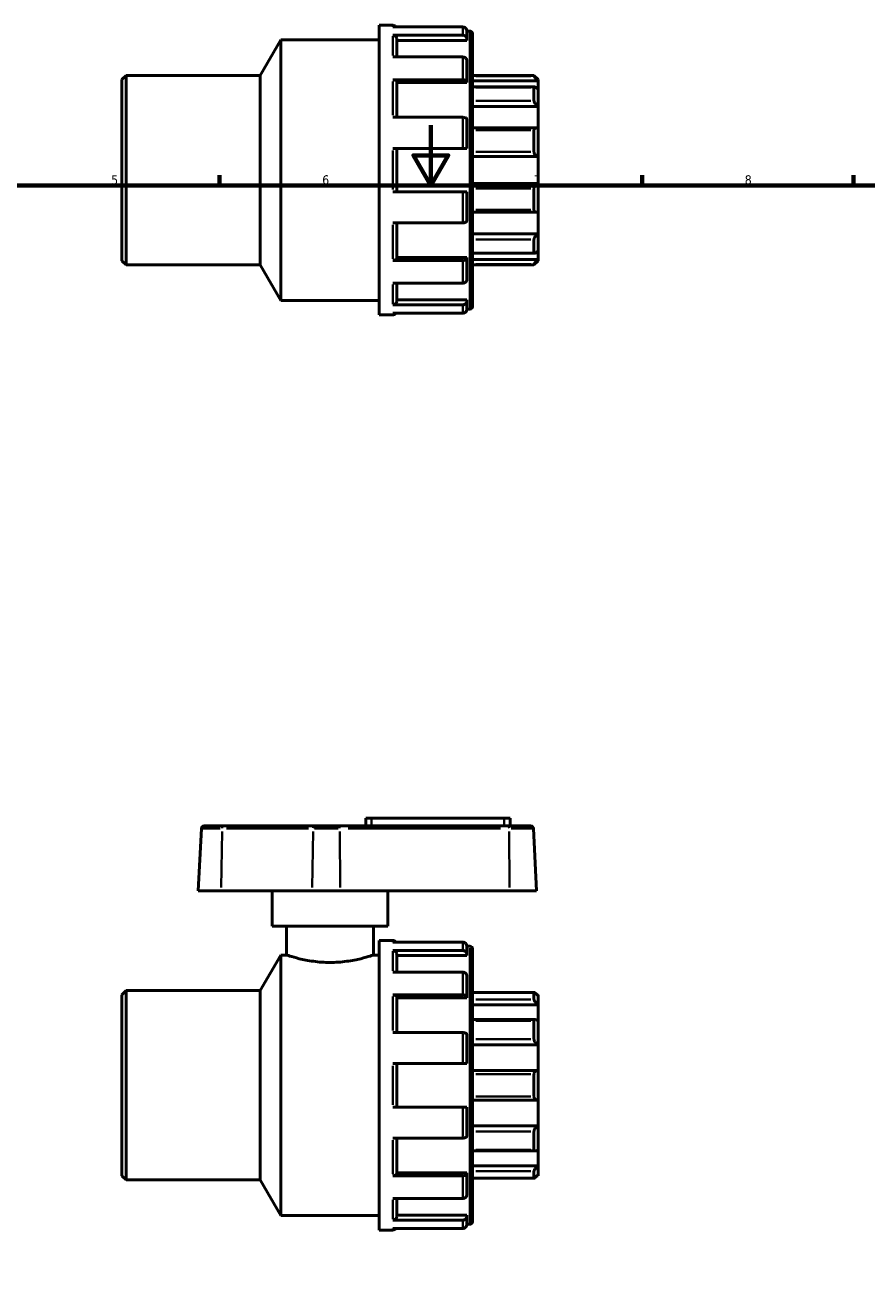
# Model space of a CAD drawing. Header units: millimetres. Extents: x 0 to 905, y -238 to 654.
# Tile 3 of 4: x 286 to 565, y 208 to 627. Entities that reach past the tile are written whole.
import ezdxf

# ---------------------------------------------------------------- set-up
doc = ezdxf.new("R2010")
doc.units = ezdxf.units.MM
for name, color, linetype, lineweight in [('Border (ANSI)', 7, 'Continuous', 70), ('Visible (ANSI)', 7, 'Continuous', 50), ('Visible Narrow (ANSI)', 7, 'Continuous', 35)]:
    doc.layers.add(name, color=color, linetype=linetype, lineweight=lineweight)
doc.styles.add('Note Text (ANSI)', font='tahoma.ttf')

# ---------------------------------------------------------------- blocks, each defined once
blk = doc.blocks.new('Borders Default Border')
at = {"layer": 'Border (ANSI)'}
for p, q in [((350.42, 574), (350.42, 577.45)), ((490.58, 574), (490.58, 577.45)), ((560.67, 574), (560.67, 577.45))]:
    blk.add_line(p, q, dxfattribs=at)
at = {"layer": 'Border (ANSI)', "flags": 128}
for points in [[(420.5, 594), (420.5, 574), (414.73, 584), (426.27, 584), (420.5, 574)], [(20, 20), (20, 574), (821, 574), (821, 20), (20, 20)]]:
    blk.add_lwpolyline(points, dxfattribs=at)
at = {"layer": 'Border (ANSI)', "char_height": 3.05, "attachment_point": 7, "style": 'Note Text (ANSI)'}
for s, insert in [('5', (314.48, 574.34)), ('6', (384.49, 574.34)), ('7', (454.6, 574.4)), ('8', (524.63, 574.33))]:
    blk.add_mtext(s, dxfattribs=dict(at, insert=insert))

msp = doc.modelspace()

# ---------------------------------------------------------------- linework, layer by layer
at = {"layer": 'Visible (ANSI)'}
for p, q in [((403.354, 531.162), (403.354, 627.162)), ((403.354, 627.162), (407.839, 627.162)), ((431.089, 626.619), (407.839, 626.619)), ((432.434, 625.258), (432.434, 622.682)), ((432.434, 625.242), (433.457, 625.242)), ((363.937, 610.554), (370.754, 622.362)), ((370.754, 535.962), (370.754, 622.362)), ((370.754, 622.362), (403.354, 622.362)), ((407.839, 623.861), (431.089, 623.861)), ((409.184, 622.682), (409.184, 616.661)), ((432.434, 622.179), (409.184, 622.179)), ((432.434, 622.682), (432.434, 622.179)), ((434.354, 624.345), (434.354, 533.979)), ((431.089, 616.661), (407.839, 616.661)), ((432.434, 615.482), (432.434, 608.446)), ((318.054, 609.208), (319.4, 610.554)), ((318.054, 549.116), (318.054, 609.208)), ((319.4, 610.554), (319.4, 547.771)), ((319.4, 610.554), (363.937, 610.554)), ((363.937, 547.771), (363.937, 610.554)), ((407.839, 609.126), (431.089, 609.126)), ((409.184, 608.446), (409.184, 596.655)), ((432.434, 608.446), (432.434, 608.155)), ((434.354, 610.554), (454.709, 610.554)), ((456.054, 608.804), (434.354, 608.804)), ((454.709, 610.33), (454.709, 610.554)), ((456.054, 609.208), (454.709, 610.554)), ((456.054, 609.208), (456.054, 608.804)), ((456.054, 608.804), (456.054, 606.032)), ((432.434, 608.155), (409.184, 608.155)), ((454.872, 606.749), (434.354, 606.749)), ((454.709, 602.176), (454.709, 606.578)), ((456.054, 606.032), (456.054, 600.253)), ((456.054, 600.253), (434.354, 600.253)), ((456.054, 600.253), (456.054, 592.997)), ((431.089, 596.655), (407.839, 596.655)), ((432.434, 595.975), (432.434, 586.362)), ((455.464, 593.135), (434.354, 593.135)), ((454.709, 585.232), (454.709, 592.355)), ((456.054, 592.997), (456.054, 583.647)), ((407.839, 586.362), (431.089, 586.362)), ((409.184, 586.362), (409.184, 571.962)), ((456.054, 583.647), (434.354, 583.647)), ((456.054, 583.647), (456.054, 574.678)), ((431.089, 571.962), (407.839, 571.962)), ((432.434, 571.962), (432.434, 562.35)), ((456.054, 574.678), (434.354, 574.678)), ((454.709, 565.97), (454.709, 573.092)), ((456.054, 574.678), (456.054, 565.327)), ((434.354, 565.19), (455.464, 565.19)), ((456.054, 565.327), (456.054, 558.071)), ((407.839, 561.669), (431.089, 561.669)), ((409.184, 561.669), (409.184, 549.879)), ((456.054, 558.071), (434.354, 558.071)), ((456.054, 558.071), (456.054, 552.293)), ((454.709, 551.746), (454.709, 556.148)), ((432.434, 550.17), (409.184, 550.17)), ((432.434, 550.17), (432.434, 549.879)), ((432.434, 549.879), (432.434, 542.842)), ((434.354, 551.576), (454.872, 551.576)), ((456.054, 552.293), (456.054, 549.521)), ((318.054, 549.116), (319.4, 547.771)), ((319.4, 547.771), (363.937, 547.771)), ((363.937, 547.771), (370.754, 535.962)), ((431.089, 549.198), (407.839, 549.198)), ((456.054, 549.521), (434.354, 549.521)), ((434.354, 547.771), (454.709, 547.771)), ((456.054, 549.116), (454.709, 547.771)), ((454.709, 547.771), (454.709, 547.995)), ((456.054, 549.521), (456.054, 549.116)), ((407.839, 541.663), (431.089, 541.663)), ((409.184, 541.663), (409.184, 535.642)), ((370.754, 535.962), (403.354, 535.962)), ((431.089, 534.463), (407.839, 534.463)), ((432.434, 536.146), (409.184, 536.146)), ((432.434, 536.146), (432.434, 535.642)), ((432.434, 535.642), (432.434, 533.067)), ((432.434, 533.082), (433.457, 533.082)), ((403.354, 531.162), (407.839, 531.162)), ((407.839, 531.705), (431.089, 531.705)), ((344.41, 360.877), (343.327, 340.227)), ((345.305, 361.727), (351.509, 361.727)), ((381.716, 361.727), (351.509, 361.727)), ((381.716, 361.727), (390.102, 361.727)), ((446.307, 361.727), (390.102, 361.727)), ((400.854, 364.307), (398.934, 364.307)), ((398.934, 361.727), (398.934, 364.307)), ((400.854, 364.307), (444.854, 364.307)), ((446.774, 364.307), (444.854, 364.307)), ((446.307, 361.727), (453.603, 361.727)), ((446.774, 361.727), (446.774, 364.307)), ((454.499, 360.877), (455.581, 340.227)), ((350.934, 340.227), (343.327, 340.227)), ((350.934, 340.227), (381.141, 340.227)), ((367.854, 328.527), (367.854, 340.227)), ((390.43, 340.227), (381.141, 340.227)), ((390.43, 340.227), (446.636, 340.227)), ((406.254, 328.527), (406.254, 340.227)), ((455.581, 340.227), (446.636, 340.227)), ((406.254, 328.527), (367.854, 328.527)), ((372.654, 328.527), (372.654, 318.927)), ((401.454, 328.527), (401.454, 318.927)), ((403.354, 227.727), (403.354, 323.727)), ((403.354, 323.727), (407.839, 323.727)), ((431.089, 323.184), (407.839, 323.184)), ((363.937, 307.119), (370.754, 318.927)), ((370.754, 232.527), (370.754, 318.927)), ((370.754, 318.927), (372.654, 318.927)), ((401.454, 318.927), (403.354, 318.927)), ((407.839, 320.426), (431.089, 320.426)), ((409.184, 319.247), (409.184, 313.226)), ((432.434, 321.823), (432.434, 319.247)), ((432.434, 321.807), (433.457, 321.807)), ((432.434, 319.247), (432.434, 318.744)), ((434.354, 320.91), (434.354, 230.544)), ((432.434, 318.744), (409.184, 318.744)), ((431.089, 313.226), (407.839, 313.226)), ((432.434, 312.047), (432.434, 305.011)), ((318.054, 305.774), (319.4, 307.119)), ((319.4, 307.119), (319.4, 244.336)), ((319.4, 307.119), (363.937, 307.119)), ((363.937, 244.336), (363.937, 307.119)), ((454.733, 306.552), (434.354, 306.552)), ((454.709, 304.212), (454.709, 306.526)), ((318.054, 245.681), (318.054, 305.774)), ((407.839, 305.691), (431.089, 305.691)), ((409.184, 305.011), (409.184, 293.22)), ((432.434, 304.72), (409.184, 304.72)), ((432.434, 305.011), (432.434, 304.72)), ((456.054, 302.399), (434.354, 302.399)), ((456.054, 305.774), (455.706, 305.774)), ((456.054, 305.774), (456.054, 305.437)), ((456.054, 305.437), (456.054, 302.399)), ((456.054, 302.399), (456.054, 297.127)), ((455.124, 297.507), (434.354, 297.507)), ((454.709, 291.018), (454.709, 297.076)), ((456.054, 297.127), (456.054, 289.173)), ((431.089, 293.22), (407.839, 293.22)), ((432.434, 292.54), (432.434, 282.927)), ((456.054, 289.173), (434.354, 289.173)), ((456.054, 289.173), (456.054, 280.643)), ((407.839, 282.927), (431.089, 282.927)), ((409.184, 282.927), (409.184, 268.527)), ((455.864, 280.657), (434.354, 280.657)), ((454.709, 271.983), (454.709, 279.472)), ((456.054, 280.643), (456.054, 270.812)), ((431.089, 268.527), (407.839, 268.527)), ((432.434, 268.527), (432.434, 258.915)), ((434.354, 270.798), (455.864, 270.798)), ((456.054, 270.812), (456.054, 262.282)), ((456.054, 262.282), (434.354, 262.282)), ((454.709, 254.378), (454.709, 260.437)), ((456.054, 262.282), (456.054, 254.328)), ((407.839, 258.234), (431.089, 258.234)), ((409.184, 258.234), (409.184, 246.444)), ((434.354, 253.948), (455.124, 253.948)), ((456.054, 254.328), (456.054, 249.056)), ((456.054, 249.056), (434.354, 249.056)), ((456.054, 249.056), (456.054, 246.018)), ((318.054, 245.681), (319.4, 244.336)), ((319.4, 244.336), (363.937, 244.336)), ((363.937, 244.336), (370.754, 232.527)), ((431.089, 245.764), (407.839, 245.764)), ((432.434, 246.735), (409.184, 246.735)), ((432.434, 246.735), (432.434, 246.444)), ((432.434, 246.444), (432.434, 239.407)), ((434.354, 244.903), (454.733, 244.903)), ((454.709, 244.928), (454.709, 247.243)), ((456.054, 245.681), (455.706, 245.681)), ((456.054, 246.018), (456.054, 245.681)), ((407.839, 238.228), (431.089, 238.228)), ((409.184, 238.228), (409.184, 232.207)), ((370.754, 232.527), (403.354, 232.527)), ((431.089, 231.028), (407.839, 231.028)), ((432.434, 232.711), (409.184, 232.711)), ((432.434, 232.711), (432.434, 232.207)), ((432.434, 232.207), (432.434, 229.632)), ((403.354, 227.727), (407.839, 227.727)), ((407.839, 228.27), (431.089, 228.27)), ((432.434, 229.647), (433.457, 229.647))]:
    msp.add_line(p, q, dxfattribs=at)
for centre, radius, start, end in [((407.839, 625.817), 1.345, 36.60778, 90), ((433.457, 624.345), 0.897, 0, 90), ((433.457, 533.979), 0.897, 270, 0), ((407.839, 532.508), 1.345, 270, 323.39222), ((345.305, 360.83), 0.897, 90, 177), ((453.603, 360.83), 0.897, 3, 90), ((407.839, 322.382), 1.345, 36.60778, 90), ((433.457, 320.91), 0.897, 0, 90), ((407.839, 229.073), 1.345, 270, 323.39222), ((433.457, 230.544), 0.897, 270, 0)]:
    msp.add_arc(centre, radius, start, end, dxfattribs=at)
for points, knots in [([(432.434, 625.258), (432.434, 625.427), (432.395, 625.625), (432.267, 625.936), (432.156, 626.104), (431.921, 626.341), (431.755, 626.453), (431.449, 626.58), (431.254, 626.619), (431.089, 626.619)], [-0.20042152, -0.20042152, -0.20042152, -0.20042152, -0.14982154, -0.14982154, -0.09954221, -0.09954221, -0.04962616, -0.04962616, 0, 0, 0, 0]), ([(407.839, 623.861), (408.004, 623.861), (408.199, 623.827), (408.505, 623.717), (408.671, 623.62), (408.906, 623.415), (409.017, 623.27), (409.145, 623), (409.184, 622.828), (409.184, 622.682)], [0, 0, 0, 0, 0.04962616, 0.04962616, 0.09954221, 0.09954221, 0.14982154, 0.14982154, 0.20042152, 0.20042152, 0.20042152, 0.20042152]), ([(431.089, 623.861), (431.254, 623.861), (431.449, 623.827), (431.755, 623.717), (431.921, 623.62), (432.156, 623.415), (432.267, 623.27), (432.395, 623), (432.434, 622.828), (432.434, 622.682)], [0, 0, 0, 0, 0.04962616, 0.04962616, 0.09954221, 0.09954221, 0.14982154, 0.14982154, 0.20042152, 0.20042152, 0.20042152, 0.20042152]), ([(432.434, 615.482), (432.434, 615.628), (432.395, 615.8), (432.267, 616.07), (432.156, 616.215), (431.921, 616.42), (431.755, 616.517), (431.449, 616.627), (431.254, 616.661), (431.089, 616.661)], [-0.20042152, -0.20042152, -0.20042152, -0.20042152, -0.14982154, -0.14982154, -0.09954221, -0.09954221, -0.04962616, -0.04962616, 0, 0, 0, 0]), ([(407.839, 609.126), (408.004, 609.126), (408.199, 609.107), (408.505, 609.043), (408.671, 608.987), (408.906, 608.869), (409.017, 608.785), (409.145, 608.629), (409.184, 608.53), (409.184, 608.446)], [0, 0, 0, 0, 0.04962616, 0.04962616, 0.09954221, 0.09954221, 0.14982154, 0.14982154, 0.20042152, 0.20042152, 0.20042152, 0.20042152]), ([(431.089, 609.126), (431.254, 609.126), (431.449, 609.107), (431.755, 609.043), (431.921, 608.987), (432.156, 608.869), (432.267, 608.785), (432.395, 608.629), (432.434, 608.53), (432.434, 608.446)], [0, 0, 0, 0, 0.04962616, 0.04962616, 0.09954221, 0.09954221, 0.14982154, 0.14982154, 0.20042152, 0.20042152, 0.20042152, 0.20042152]), ([(456.054, 608.804), (455.899, 608.958), (455.732, 609.127), (455.403, 609.473), (455.242, 609.649), (455, 609.926), (454.895, 610.051), (454.786, 610.194), (454.757, 610.234), (454.719, 610.297), (454.709, 610.318), (454.709, 610.33)], [0.48373595, 0.48373595, 0.48373595, 0.48373595, 0.5491174, 0.5491174, 0.61873927, 0.61873927, 0.67596023, 0.67596023, 0.70457072, 0.70457072, 0.7331812, 0.7331812, 0.7331812, 0.7331812]), ([(454.709, 606.578), (454.709, 606.625), (454.719, 606.662), (454.757, 606.718), (454.786, 606.736), (454.895, 606.759), (455, 606.735), (455.242, 606.633), (455.403, 606.538), (455.732, 606.305), (455.899, 606.17), (456.054, 606.032)], [0.25368566, 0.25368566, 0.25368566, 0.25368566, 0.28229614, 0.28229614, 0.31090662, 0.31090662, 0.36812759, 0.36812759, 0.43774945, 0.43774945, 0.5031309, 0.5031309, 0.5031309, 0.5031309]), ([(456.054, 600.253), (455.899, 600.365), (455.732, 600.505), (455.403, 600.831), (455.242, 601.02), (455, 601.367), (454.895, 601.544), (454.786, 601.799), (454.757, 601.882), (454.719, 602.039), (454.709, 602.111), (454.709, 602.176)], [0.48373595, 0.48373595, 0.48373595, 0.48373595, 0.5491174, 0.5491174, 0.61873927, 0.61873927, 0.67596023, 0.67596023, 0.70457072, 0.70457072, 0.7331812, 0.7331812, 0.7331812, 0.7331812]), ([(432.434, 595.975), (432.434, 596.059), (432.395, 596.158), (432.267, 596.314), (432.156, 596.398), (431.921, 596.516), (431.755, 596.572), (431.449, 596.636), (431.254, 596.655), (431.089, 596.655)], [-0.20042152, -0.20042152, -0.20042152, -0.20042152, -0.14982154, -0.14982154, -0.09954221, -0.09954221, -0.04962616, -0.04962616, 0, 0, 0, 0]), ([(454.709, 592.355), (454.709, 592.441), (454.719, 592.524), (454.757, 592.676), (454.786, 592.746), (454.895, 592.927), (455, 593.012), (455.242, 593.124), (455.403, 593.146), (455.732, 593.114), (455.899, 593.066), (456.054, 592.997)], [0.25368566, 0.25368566, 0.25368566, 0.25368566, 0.28229614, 0.28229614, 0.31090662, 0.31090662, 0.36812759, 0.36812759, 0.43774945, 0.43774945, 0.5031309, 0.5031309, 0.5031309, 0.5031309]), ([(431.089, 586.362), (431.254, 586.362), (431.449, 586.362), (431.755, 586.362), (431.921, 586.362), (432.156, 586.362), (432.267, 586.362), (432.395, 586.362), (432.434, 586.362), (432.434, 586.362)], [0, 0, 0, 0, 0.04962616, 0.04962616, 0.09954221, 0.09954221, 0.14982154, 0.14982154, 0.20042152, 0.20042152, 0.20042152, 0.20042152]), ([(456.054, 583.647), (455.899, 583.673), (455.732, 583.73), (455.403, 583.912), (455.242, 584.043), (455, 584.326), (454.895, 584.488), (454.786, 584.758), (454.757, 584.852), (454.719, 585.043), (454.709, 585.139), (454.709, 585.232)], [0.48373595, 0.48373595, 0.48373595, 0.48373595, 0.5491174, 0.5491174, 0.61873927, 0.61873927, 0.67596023, 0.67596023, 0.70457072, 0.70457072, 0.7331812, 0.7331812, 0.7331812, 0.7331812]), ([(432.434, 571.962), (432.434, 571.962), (432.395, 571.962), (432.267, 571.962), (432.156, 571.962), (431.921, 571.962), (431.755, 571.962), (431.449, 571.962), (431.254, 571.962), (431.089, 571.962)], [-0.20042152, -0.20042152, -0.20042152, -0.20042152, -0.14982154, -0.14982154, -0.09954221, -0.09954221, -0.04962616, -0.04962616, 0, 0, 0, 0]), ([(454.709, 573.092), (454.709, 573.186), (454.719, 573.282), (454.757, 573.473), (454.786, 573.567), (454.895, 573.837), (455, 573.999), (455.242, 574.282), (455.403, 574.412), (455.732, 574.595), (455.899, 574.651), (456.054, 574.678)], [0.25368566, 0.25368566, 0.25368566, 0.25368566, 0.28229614, 0.28229614, 0.31090662, 0.31090662, 0.36812759, 0.36812759, 0.43774945, 0.43774945, 0.5031309, 0.5031309, 0.5031309, 0.5031309]), ([(431.089, 561.669), (431.254, 561.669), (431.449, 561.689), (431.755, 561.753), (431.921, 561.808), (432.156, 561.927), (432.267, 562.011), (432.395, 562.166), (432.434, 562.266), (432.434, 562.35)], [0, 0, 0, 0, 0.04962616, 0.04962616, 0.09954221, 0.09954221, 0.14982154, 0.14982154, 0.20042152, 0.20042152, 0.20042152, 0.20042152]), ([(456.054, 565.327), (455.899, 565.259), (455.732, 565.21), (455.403, 565.179), (455.242, 565.201), (455, 565.313), (454.895, 565.398), (454.786, 565.579), (454.757, 565.648), (454.719, 565.8), (454.709, 565.883), (454.709, 565.97)], [0.48373595, 0.48373595, 0.48373595, 0.48373595, 0.5491174, 0.5491174, 0.61873927, 0.61873927, 0.67596023, 0.67596023, 0.70457072, 0.70457072, 0.7331812, 0.7331812, 0.7331812, 0.7331812]), ([(454.709, 556.148), (454.709, 556.213), (454.719, 556.286), (454.757, 556.442), (454.786, 556.526), (454.895, 556.781), (455, 556.958), (455.242, 557.304), (455.403, 557.494), (455.732, 557.82), (455.899, 557.96), (456.054, 558.071)], [0.25368566, 0.25368566, 0.25368566, 0.25368566, 0.28229614, 0.28229614, 0.31090662, 0.31090662, 0.36812759, 0.36812759, 0.43774945, 0.43774945, 0.5031309, 0.5031309, 0.5031309, 0.5031309]), ([(409.184, 549.879), (409.184, 549.795), (409.145, 549.695), (409.017, 549.54), (408.906, 549.456), (408.671, 549.338), (408.505, 549.282), (408.199, 549.218), (408.004, 549.198), (407.839, 549.198)], [0.60138573, 0.60138573, 0.60138573, 0.60138573, 0.65198571, 0.65198571, 0.70226504, 0.70226504, 0.75218109, 0.75218109, 0.80180725, 0.80180725, 0.80180725, 0.80180725]), ([(432.434, 549.879), (432.434, 549.795), (432.395, 549.695), (432.267, 549.54), (432.156, 549.456), (431.921, 549.338), (431.755, 549.282), (431.449, 549.218), (431.254, 549.198), (431.089, 549.198)], [-0.20042152, -0.20042152, -0.20042152, -0.20042152, -0.14982154, -0.14982154, -0.09954221, -0.09954221, -0.04962616, -0.04962616, 0, 0, 0, 0]), ([(456.054, 552.293), (455.899, 552.155), (455.732, 552.02), (455.403, 551.787), (455.242, 551.692), (455, 551.59), (454.895, 551.565), (454.786, 551.589), (454.757, 551.607), (454.719, 551.662), (454.709, 551.7), (454.709, 551.746)], [0.48373595, 0.48373595, 0.48373595, 0.48373595, 0.5491174, 0.5491174, 0.61873927, 0.61873927, 0.67596023, 0.67596023, 0.70457072, 0.70457072, 0.7331812, 0.7331812, 0.7331812, 0.7331812]), ([(454.709, 547.995), (454.709, 548.006), (454.719, 548.028), (454.757, 548.09), (454.786, 548.131), (454.895, 548.274), (455, 548.399), (455.242, 548.676), (455.403, 548.851), (455.732, 549.197), (455.899, 549.367), (456.054, 549.521)], [0.25368566, 0.25368566, 0.25368566, 0.25368566, 0.28229614, 0.28229614, 0.31090662, 0.31090662, 0.36812759, 0.36812759, 0.43774945, 0.43774945, 0.5031309, 0.5031309, 0.5031309, 0.5031309]), ([(431.089, 541.663), (431.254, 541.663), (431.449, 541.697), (431.755, 541.808), (431.921, 541.904), (432.156, 542.11), (432.267, 542.255), (432.395, 542.524), (432.434, 542.696), (432.434, 542.842)], [0, 0, 0, 0, 0.04962616, 0.04962616, 0.09954221, 0.09954221, 0.14982154, 0.14982154, 0.20042152, 0.20042152, 0.20042152, 0.20042152]), ([(409.184, 535.642), (409.184, 535.496), (409.145, 535.324), (409.017, 535.055), (408.906, 534.91), (408.671, 534.704), (408.505, 534.608), (408.199, 534.497), (408.004, 534.463), (407.839, 534.463)], [0.60138573, 0.60138573, 0.60138573, 0.60138573, 0.65198571, 0.65198571, 0.70226504, 0.70226504, 0.75218109, 0.75218109, 0.80180725, 0.80180725, 0.80180725, 0.80180725]), ([(432.434, 535.642), (432.434, 535.496), (432.395, 535.324), (432.267, 535.055), (432.156, 534.91), (431.921, 534.704), (431.755, 534.608), (431.449, 534.497), (431.254, 534.463), (431.089, 534.463)], [-0.20042152, -0.20042152, -0.20042152, -0.20042152, -0.14982154, -0.14982154, -0.09954221, -0.09954221, -0.04962616, -0.04962616, 0, 0, 0, 0]), ([(431.089, 531.705), (431.254, 531.705), (431.449, 531.744), (431.755, 531.872), (431.921, 531.984), (432.156, 532.221), (432.267, 532.388), (432.395, 532.699), (432.434, 532.898), (432.434, 533.067)], [0, 0, 0, 0, 0.04962616, 0.04962616, 0.09954221, 0.09954221, 0.14982154, 0.14982154, 0.20042152, 0.20042152, 0.20042152, 0.20042152]), ([(432.434, 321.823), (432.434, 321.992), (432.395, 322.19), (432.267, 322.501), (432.156, 322.669), (431.921, 322.906), (431.755, 323.018), (431.449, 323.145), (431.254, 323.184), (431.089, 323.184)], [-0.20042152, -0.20042152, -0.20042152, -0.20042152, -0.14982154, -0.14982154, -0.09954221, -0.09954221, -0.04962616, -0.04962616, 0, 0, 0, 0]), ([(401.454, 318.927), (401.454, 318.927), (401.366, 318.898), (400.998, 318.777), (400.719, 318.686), (399.613, 318.343), (398.507, 318.018), (395.966, 317.402), (394.356, 317.069), (391.698, 316.711), (390.773, 316.616), (388.907, 316.488), (387.966, 316.457), (386.142, 316.457), (385.202, 316.488), (383.336, 316.616), (382.41, 316.711), (379.753, 317.069), (378.143, 317.402), (375.601, 318.018), (374.495, 318.343), (373.39, 318.686), (373.11, 318.777), (372.742, 318.898), (372.654, 318.927), (372.654, 318.927)], [2.1879364, 2.1879364, 2.1879364, 2.1879364, 2.461365, 2.461365, 2.7347937, 2.7347937, 3.2816509, 3.2816509, 3.8287619, 3.8287619, 4.1023174, 4.1023174, 4.3758728, 4.3758728, 4.6494283, 4.6494283, 4.9229838, 4.9229838, 5.4700948, 5.4700948, 6.016952, 6.016952, 6.2903807, 6.2903807, 6.5638093, 6.5638093, 6.5638093, 6.5638093]), ([(407.839, 320.426), (408.004, 320.426), (408.199, 320.392), (408.505, 320.282), (408.671, 320.185), (408.906, 319.98), (409.017, 319.835), (409.145, 319.565), (409.184, 319.394), (409.184, 319.247)], [0, 0, 0, 0, 0.04962616, 0.04962616, 0.09954221, 0.09954221, 0.14982154, 0.14982154, 0.20042152, 0.20042152, 0.20042152, 0.20042152]), ([(431.089, 320.426), (431.254, 320.426), (431.449, 320.392), (431.755, 320.282), (431.921, 320.185), (432.156, 319.98), (432.267, 319.835), (432.395, 319.565), (432.434, 319.394), (432.434, 319.247)], [0, 0, 0, 0, 0.04962616, 0.04962616, 0.09954221, 0.09954221, 0.14982154, 0.14982154, 0.20042152, 0.20042152, 0.20042152, 0.20042152]), ([(432.434, 312.047), (432.434, 312.194), (432.395, 312.365), (432.267, 312.635), (432.156, 312.78), (431.921, 312.985), (431.755, 313.082), (431.449, 313.192), (431.254, 313.226), (431.089, 313.226)], [-0.20042152, -0.20042152, -0.20042152, -0.20042152, -0.14982154, -0.14982154, -0.09954221, -0.09954221, -0.04962616, -0.04962616, 0, 0, 0, 0]), ([(454.709, 306.526), (454.709, 306.545), (454.719, 306.553), (454.757, 306.55), (454.786, 306.538), (454.895, 306.475), (455, 306.397), (455.242, 306.197), (455.403, 306.055), (455.732, 305.75), (455.899, 305.59), (456.054, 305.437)], [0.25368566, 0.25368566, 0.25368566, 0.25368566, 0.28229614, 0.28229614, 0.31090662, 0.31090662, 0.36812759, 0.36812759, 0.43774945, 0.43774945, 0.5031309, 0.5031309, 0.5031309, 0.5031309]), ([(407.839, 305.691), (408.004, 305.691), (408.199, 305.672), (408.505, 305.608), (408.671, 305.552), (408.906, 305.434), (409.017, 305.35), (409.145, 305.194), (409.184, 305.095), (409.184, 305.011)], [0, 0, 0, 0, 0.04962616, 0.04962616, 0.09954221, 0.09954221, 0.14982154, 0.14982154, 0.20042152, 0.20042152, 0.20042152, 0.20042152]), ([(431.089, 305.691), (431.254, 305.691), (431.449, 305.672), (431.755, 305.608), (431.921, 305.552), (432.156, 305.434), (432.267, 305.35), (432.395, 305.194), (432.434, 305.095), (432.434, 305.011)], [0, 0, 0, 0, 0.04962616, 0.04962616, 0.09954221, 0.09954221, 0.14982154, 0.14982154, 0.20042152, 0.20042152, 0.20042152, 0.20042152]), ([(456.054, 302.399), (455.899, 302.539), (455.732, 302.701), (455.403, 303.055), (455.242, 303.247), (455, 303.574), (454.895, 303.733), (454.786, 303.942), (454.757, 304.007), (454.719, 304.122), (454.709, 304.172), (454.709, 304.212)], [0.48373595, 0.48373595, 0.48373595, 0.48373595, 0.5491174, 0.5491174, 0.61873927, 0.61873927, 0.67596023, 0.67596023, 0.70457072, 0.70457072, 0.7331812, 0.7331812, 0.7331812, 0.7331812]), ([(454.709, 297.076), (454.709, 297.146), (454.719, 297.21), (454.757, 297.319), (454.786, 297.365), (454.895, 297.472), (455, 297.504), (455.242, 297.51), (455.403, 297.471), (455.732, 297.332), (455.899, 297.235), (456.054, 297.127)], [0.25368566, 0.25368566, 0.25368566, 0.25368566, 0.28229614, 0.28229614, 0.31090662, 0.31090662, 0.36812759, 0.36812759, 0.43774945, 0.43774945, 0.5031309, 0.5031309, 0.5031309, 0.5031309]), ([(432.434, 292.54), (432.434, 292.624), (432.395, 292.723), (432.267, 292.879), (432.156, 292.963), (431.921, 293.081), (431.755, 293.137), (431.449, 293.201), (431.254, 293.22), (431.089, 293.22)], [-0.20042152, -0.20042152, -0.20042152, -0.20042152, -0.14982154, -0.14982154, -0.09954221, -0.09954221, -0.04962616, -0.04962616, 0, 0, 0, 0]), ([(456.054, 289.173), (455.899, 289.246), (455.732, 289.349), (455.403, 289.617), (455.242, 289.785), (455, 290.115), (454.895, 290.294), (454.786, 290.57), (454.757, 290.663), (454.719, 290.846), (454.709, 290.935), (454.709, 291.018)], [0.48373595, 0.48373595, 0.48373595, 0.48373595, 0.5491174, 0.5491174, 0.61873927, 0.61873927, 0.67596023, 0.67596023, 0.70457072, 0.70457072, 0.7331812, 0.7331812, 0.7331812, 0.7331812]), ([(431.089, 282.927), (431.254, 282.927), (431.449, 282.927), (431.755, 282.927), (431.921, 282.927), (432.156, 282.927), (432.267, 282.927), (432.395, 282.927), (432.434, 282.927), (432.434, 282.927)], [0, 0, 0, 0, 0.04962616, 0.04962616, 0.09954221, 0.09954221, 0.14982154, 0.14982154, 0.20042152, 0.20042152, 0.20042152, 0.20042152]), ([(454.709, 279.472), (454.709, 279.566), (454.719, 279.661), (454.757, 279.841), (454.786, 279.927), (454.895, 280.164), (455, 280.294), (455.242, 280.502), (455.403, 280.582), (455.732, 280.661), (455.899, 280.665), (456.054, 280.643)], [0.25368566, 0.25368566, 0.25368566, 0.25368566, 0.28229614, 0.28229614, 0.31090662, 0.31090662, 0.36812759, 0.36812759, 0.43774945, 0.43774945, 0.5031309, 0.5031309, 0.5031309, 0.5031309]), ([(432.434, 268.527), (432.434, 268.527), (432.395, 268.527), (432.267, 268.527), (432.156, 268.527), (431.921, 268.527), (431.755, 268.527), (431.449, 268.527), (431.254, 268.527), (431.089, 268.527)], [-0.20042152, -0.20042152, -0.20042152, -0.20042152, -0.14982154, -0.14982154, -0.09954221, -0.09954221, -0.04962616, -0.04962616, 0, 0, 0, 0]), ([(456.054, 270.812), (455.899, 270.79), (455.732, 270.794), (455.403, 270.873), (455.242, 270.953), (455, 271.161), (454.895, 271.291), (454.786, 271.528), (454.757, 271.614), (454.719, 271.794), (454.709, 271.888), (454.709, 271.983)], [0.48373595, 0.48373595, 0.48373595, 0.48373595, 0.5491174, 0.5491174, 0.61873927, 0.61873927, 0.67596023, 0.67596023, 0.70457072, 0.70457072, 0.7331812, 0.7331812, 0.7331812, 0.7331812]), ([(454.709, 260.437), (454.709, 260.52), (454.719, 260.609), (454.757, 260.792), (454.786, 260.885), (454.895, 261.161), (455, 261.339), (455.242, 261.67), (455.403, 261.838), (455.732, 262.106), (455.899, 262.209), (456.054, 262.282)], [0.25368566, 0.25368566, 0.25368566, 0.25368566, 0.28229614, 0.28229614, 0.31090662, 0.31090662, 0.36812759, 0.36812759, 0.43774945, 0.43774945, 0.5031309, 0.5031309, 0.5031309, 0.5031309]), ([(431.089, 258.234), (431.254, 258.234), (431.449, 258.254), (431.755, 258.318), (431.921, 258.373), (432.156, 258.492), (432.267, 258.576), (432.395, 258.731), (432.434, 258.831), (432.434, 258.915)], [0, 0, 0, 0, 0.04962616, 0.04962616, 0.09954221, 0.09954221, 0.14982154, 0.14982154, 0.20042152, 0.20042152, 0.20042152, 0.20042152]), ([(456.054, 254.328), (455.899, 254.219), (455.732, 254.123), (455.403, 253.984), (455.242, 253.945), (455, 253.95), (454.895, 253.982), (454.786, 254.09), (454.757, 254.136), (454.719, 254.245), (454.709, 254.308), (454.709, 254.378)], [0.48373595, 0.48373595, 0.48373595, 0.48373595, 0.5491174, 0.5491174, 0.61873927, 0.61873927, 0.67596023, 0.67596023, 0.70457072, 0.70457072, 0.7331812, 0.7331812, 0.7331812, 0.7331812]), ([(454.709, 247.243), (454.709, 247.283), (454.719, 247.332), (454.757, 247.447), (454.786, 247.512), (454.895, 247.722), (455, 247.88), (455.242, 248.208), (455.403, 248.4), (455.732, 248.753), (455.899, 248.916), (456.054, 249.056)], [0.25368566, 0.25368566, 0.25368566, 0.25368566, 0.28229614, 0.28229614, 0.31090662, 0.31090662, 0.36812759, 0.36812759, 0.43774945, 0.43774945, 0.5031309, 0.5031309, 0.5031309, 0.5031309]), ([(409.184, 246.444), (409.184, 246.36), (409.145, 246.261), (409.017, 246.105), (408.906, 246.021), (408.671, 245.903), (408.505, 245.847), (408.199, 245.783), (408.004, 245.764), (407.839, 245.764)], [0.60138573, 0.60138573, 0.60138573, 0.60138573, 0.65198571, 0.65198571, 0.70226504, 0.70226504, 0.75218109, 0.75218109, 0.80180725, 0.80180725, 0.80180725, 0.80180725]), ([(432.434, 246.444), (432.434, 246.36), (432.395, 246.261), (432.267, 246.105), (432.156, 246.021), (431.921, 245.903), (431.755, 245.847), (431.449, 245.783), (431.254, 245.764), (431.089, 245.764)], [-0.20042152, -0.20042152, -0.20042152, -0.20042152, -0.14982154, -0.14982154, -0.09954221, -0.09954221, -0.04962616, -0.04962616, 0, 0, 0, 0]), ([(456.054, 246.018), (455.899, 245.864), (455.732, 245.704), (455.403, 245.4), (455.242, 245.257), (455, 245.058), (454.895, 244.98), (454.786, 244.917), (454.757, 244.905), (454.719, 244.901), (454.709, 244.91), (454.709, 244.928)], [0.48373595, 0.48373595, 0.48373595, 0.48373595, 0.5491174, 0.5491174, 0.61873927, 0.61873927, 0.67596023, 0.67596023, 0.70457072, 0.70457072, 0.7331812, 0.7331812, 0.7331812, 0.7331812]), ([(431.089, 238.228), (431.254, 238.228), (431.449, 238.262), (431.755, 238.373), (431.921, 238.469), (432.156, 238.675), (432.267, 238.82), (432.395, 239.089), (432.434, 239.261), (432.434, 239.407)], [0, 0, 0, 0, 0.04962616, 0.04962616, 0.09954221, 0.09954221, 0.14982154, 0.14982154, 0.20042152, 0.20042152, 0.20042152, 0.20042152]), ([(409.184, 232.207), (409.184, 232.061), (409.145, 231.889), (409.017, 231.62), (408.906, 231.475), (408.671, 231.269), (408.505, 231.173), (408.199, 231.062), (408.004, 231.028), (407.839, 231.028)], [0.60138573, 0.60138573, 0.60138573, 0.60138573, 0.65198571, 0.65198571, 0.70226504, 0.70226504, 0.75218109, 0.75218109, 0.80180725, 0.80180725, 0.80180725, 0.80180725]), ([(432.434, 232.207), (432.434, 232.061), (432.395, 231.889), (432.267, 231.62), (432.156, 231.475), (431.921, 231.269), (431.755, 231.173), (431.449, 231.062), (431.254, 231.028), (431.089, 231.028)], [-0.20042152, -0.20042152, -0.20042152, -0.20042152, -0.14982154, -0.14982154, -0.09954221, -0.09954221, -0.04962616, -0.04962616, 0, 0, 0, 0]), ([(431.089, 228.27), (431.254, 228.27), (431.449, 228.309), (431.755, 228.437), (431.921, 228.549), (432.156, 228.786), (432.267, 228.953), (432.395, 229.264), (432.434, 229.463), (432.434, 229.632)], [0, 0, 0, 0, 0.04962616, 0.04962616, 0.09954221, 0.09954221, 0.14982154, 0.14982154, 0.20042152, 0.20042152, 0.20042152, 0.20042152])]:
    msp.add_open_spline(points, degree=3, knots=knots, dxfattribs=at)
at = {"layer": 'Visible Narrow (ANSI)'}
for p, q in [((407.839, 626.672), (407.839, 627.161)), ((431.089, 624.053), (431.089, 626.536)), ((407.839, 617.108), (407.839, 623.593)), ((433.457, 533.65), (433.457, 624.675)), ((431.089, 609.541), (431.089, 616.326)), ((407.839, 597.326), (407.839, 608.558)), ((453.691, 610.33), (435.372, 610.33)), ((435.372, 606.578), (453.691, 606.578)), ((453.691, 602.176), (435.372, 602.176)), ((431.089, 586.89), (431.089, 596.157)), ((435.372, 592.355), (453.691, 592.355)), ((407.839, 572.678), (407.839, 585.647)), ((453.691, 585.232), (435.372, 585.232)), ((431.089, 562.168), (431.089, 571.435)), ((435.372, 573.092), (453.691, 573.092)), ((453.691, 565.97), (435.372, 565.97)), ((407.839, 549.766), (407.839, 560.998)), ((435.372, 556.148), (453.691, 556.148)), ((453.691, 551.746), (435.372, 551.746)), ((431.089, 541.999), (431.089, 548.783)), ((435.372, 547.995), (453.691, 547.995)), ((407.839, 534.732), (407.839, 541.217)), ((431.089, 531.788), (431.089, 534.272)), ((407.839, 531.164), (407.839, 531.653)), ((350.666, 360.877), (344.429, 360.877)), ((352.759, 360.877), (379.945, 360.877)), ((389.811, 360.877), (381.883, 360.877)), ((393.061, 360.877), (443.646, 360.877)), ((400.854, 361.856), (400.854, 364.178)), ((444.854, 361.856), (444.854, 364.178)), ((454.475, 360.877), (447.119, 360.877)), ((351.233, 359.845), (350.949, 341.26)), ((381.44, 359.845), (381.157, 341.26)), ((390.26, 359.845), (390.421, 341.26)), ((446.465, 359.845), (446.627, 341.26)), ((407.839, 323.237), (407.839, 323.726)), ((431.089, 320.618), (431.089, 323.101)), ((407.839, 313.673), (407.839, 320.158)), ((433.457, 230.215), (433.457, 321.24)), ((431.089, 306.106), (431.089, 312.891)), ((435.372, 306.526), (453.691, 306.526)), ((407.839, 293.891), (407.839, 305.123)), ((453.691, 304.212), (435.372, 304.212)), ((435.372, 297.076), (453.691, 297.076)), ((431.089, 283.455), (431.089, 292.722)), ((453.691, 291.018), (435.372, 291.018)), ((407.839, 269.243), (407.839, 282.212)), ((435.372, 279.472), (453.691, 279.472)), ((453.691, 271.983), (435.372, 271.983)), ((431.089, 258.733), (431.089, 268)), ((435.372, 260.437), (453.691, 260.437)), ((407.839, 246.332), (407.839, 257.563)), ((453.691, 254.378), (435.372, 254.378)), ((431.089, 238.564), (431.089, 245.348)), ((435.372, 247.243), (453.691, 247.243)), ((453.691, 244.928), (435.372, 244.928)), ((407.839, 231.297), (407.839, 237.782)), ((431.089, 228.353), (431.089, 230.837)), ((407.839, 227.729), (407.839, 228.218))]:
    msp.add_line(p, q, dxfattribs=at)
for centre, ratio, start_param, end_param in [((351.509, 360.83), 0.2909091, 0.0759218, 1.4425146), ((381.716, 360.83), 0.2909091, 0.0759218, 1.4425146), ((390.102, 360.83), 0.16609, 4.8406707, 6.2072635), ((446.307, 360.83), 0.16609, 4.8406707, 6.2072635)]:
    msp.add_ellipse(centre, major_axis=(0, 0.897), ratio=ratio, start_param=start_param, end_param=end_param, dxfattribs=at)

# ---------------------------------------------------------------- block references
msp.add_blockref('Borders Default Border', (0, 0))

doc.saveas('drawing.dxf')
